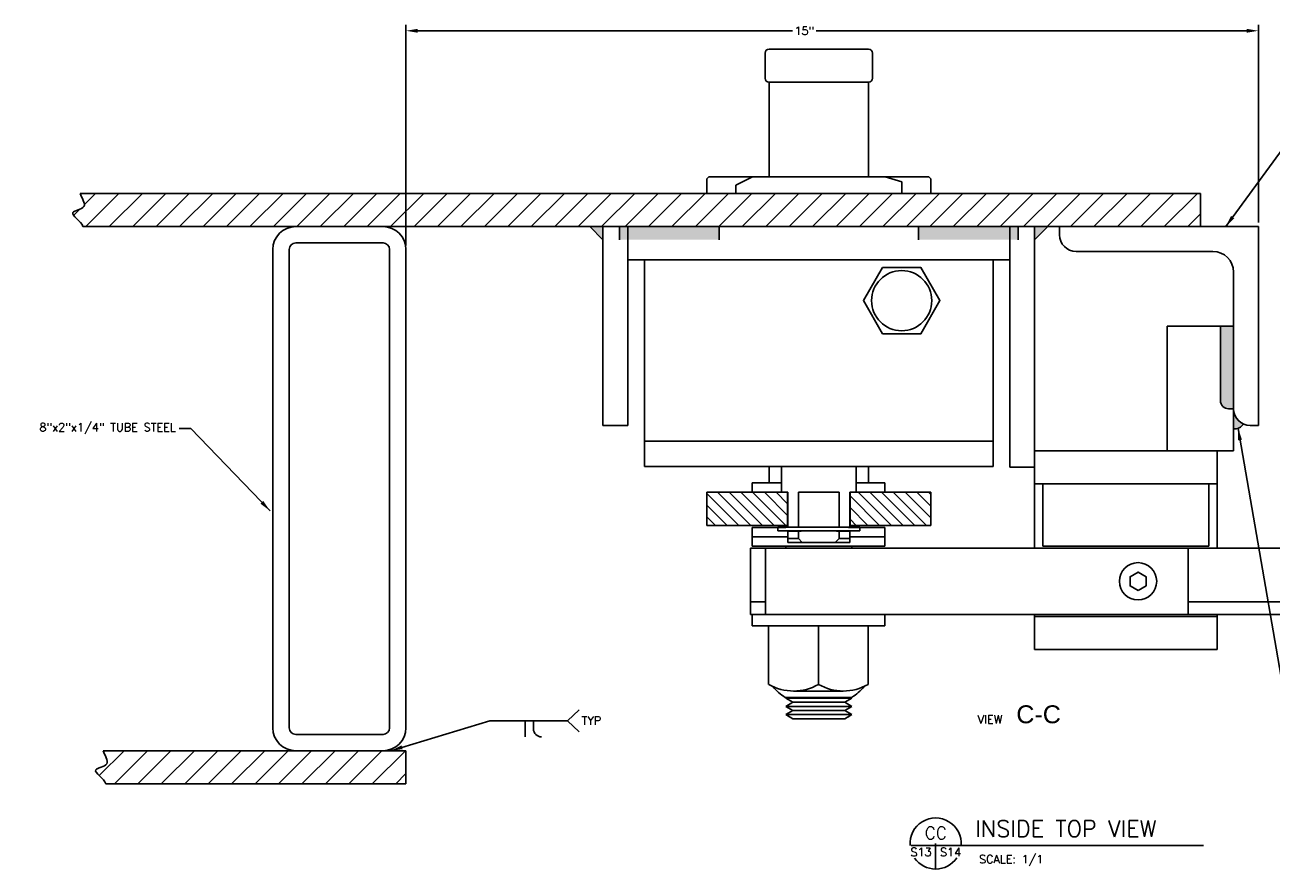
# Model space of a CAD drawing. Header units: inches. Extents: x 41.1 to 73.1, y -0.6 to 26.5.
# Tile 2 of 3: x 41.1 to 60.1, y 13.6 to 26.5. Entities that reach past the tile are written whole.
import ezdxf
from ezdxf.enums import TextEntityAlignment as Align

# ---------------------------------------------------------------- set-up
doc = ezdxf.new("R2010")
doc.units = ezdxf.units.IN
doc.header["$LTSCALE"] = 1000
doc.header["$MEASUREMENT"] = 0
doc.linetypes.add('HIDDEN', pattern=[0.375, 0.25, -0.125])
for name, color, linetype in [('1DRVCAMLK', 6, 'Continuous'), ('1LKBOLTLK', 5, 'Continuous'), ('B1', 1, 'Continuous'), ('B2', 6, 'Continuous'), ('BOLT_RETAINER', 5, 'Continuous'), ('Bushing', 2, 'Continuous'), ('COM-CALLOUT', 7, 'Continuous'), ('COM-DIMS', 2, 'Continuous'), ('DOOR', 4, 'Continuous'), ('HARDWARE', 2, 'Continuous'), ('ILD', 7, 'Continuous'), ('LEVERASS', 7, 'Continuous'), ('MOUNTPLT', 14, 'Continuous'), ('OBJ', 7, 'Continuous'), ('S-ANNO-TEXT-LW10', 2, 'Continuous'), ('S-ANNO-TEXT-LW20', 1, 'Continuous'), ('S-ANNO-TEXT-LW28', 7, 'Continuous'), ('S-PR-METAL-SECT', 4, 'Continuous'), ('S_CAMSLV', 7, 'Continuous'), ('washer spacers', 2, 'Continuous'), ('Weld', 2, 'Continuous')]:
    doc.layers.add(name, color=color, linetype=linetype)
doc.styles.add('SANSSERIF', font='sas_____.pfb', dxfattribs={"height": 0.375})
doc.styles.add('SIMPLEX', font='simplex.shx')
doc.styles.get("Standard").update_dxf_attribs({"font": 'simplex.shx'})
doc.dimstyles.new('DIM', dxfattribs={"dimtxt": 0.125, "dimasz": 0.18, "dimexe": 0.09, "dimexo": 0.0625, "dimgap": 0.05, "dimtad": 0, "dimdec": 0, "dimzin": 0, "dimdsep": 46, "dimlunit": 4, "dimtxsty": 'SIMPLEX', "dimcen": 0.09, "dimadec": 0, "dimazin": 0, "dimtfac": 1, "dimtdec": 0, "dimtofl": 0, "dimtmove": 0, "dimatfit": 3, "dimfxl": 0, "dimfrac": 1, "dimtolj": 1, "dimtzin": 0, "dimarcsym": 0})

# ---------------------------------------------------------------- blocks, each defined once
blk = doc.blocks.new('*D9')
at = {"layer": 'COM-DIMS', "color": 0, "lineweight": -2}
for p, q in [((46.917, 23.159), (46.917, 26.523)), ((47.097, 26.433), (52.81, 26.433)), ((59.736, 26.433), (53.172, 26.433)), ((59.916, 23.509), (59.916, 26.523))]:
    blk.add_line(p, q, dxfattribs=at)
at = {"layer": 'COM-DIMS', "color": 0}
for points in [[(47.097, 26.463), (47.097, 26.403), (46.917, 26.433)], [(59.736, 26.463), (59.736, 26.403), (59.916, 26.433)]]:
    blk.add_solid(points, dxfattribs=at)
at = {"layer": 'Defpoints', "color": 0}
for p in [(46.917, 26.433), (59.916, 23.446), (46.917, 23.096)]:
    blk.add_point(p, dxfattribs=at)
at = {"layer": 'COM-DIMS', "color": 0, "insert": (52.991, 26.433), "char_height": 0.125, "attachment_point": 5, "style": 'SIMPLEX'}
blk.add_mtext('\\A1;15"', dxfattribs=at)

msp = doc.modelspace()

# ---------------------------------------------------------------- hatches: boundary and pattern name
at = {"layer": '1DRVCAMLK'}
h = msp.add_hatch(dxfattribs=at)
h.set_pattern_fill('ANSI31', color=256, scale=1.011111, style=0)
h.set_pattern_definition([(315, (54.3033, 40.53018), (-0.08937044, -0.08937044), [])])
h.paths.add_polyline_path([(52.737, 18.888), (51.507, 18.888), (51.507, 19.394), (52.737, 19.394)])
h.paths.add_polyline_path([(54.918, 18.888), (53.688, 18.888), (53.688, 19.394), (54.918, 19.394)])
at = {"layer": 'DOOR'}
h = msp.add_hatch(dxfattribs=at)
h.set_pattern_fill('ANSI31', color=256, scale=2.02222, style=0)
edge = h.paths.add_edge_path()
edge.add_spline(control_points=[(41.949, 23.952), (41.968, 23.885), (42.102, 23.722), (41.695, 23.672), (41.969, 23.531), (41.992, 23.446)], knot_values=[0, 0, 0, 0, 0.207834, 0.399355, 0.662318, 0.662318, 0.662318, 0.662318], degree=3, periodic=0)
edge.add_line((41.992, 23.446), (59.031, 23.446))
edge.add_line((59.031, 23.446), (59.031, 23.952))
edge.add_line((59.031, 23.952), (41.949, 23.952))
edge = h.paths.add_edge_path()
edge.add_line((61.185, 23.952), (61.185, 23.446))
edge.add_line((61.185, 23.446), (71.411, 23.446))
edge.add_spline(control_points=[(71.411, 23.446), (71.444, 23.527), (71.092, 23.619), (71.407, 23.798), (71.326, 23.91), (71.323, 23.952)], knot_values=[0, 0, 0, 0, 0.260185, 0.478782, 0.604213, 0.604213, 0.604213, 0.604213], degree=3, periodic=0)
edge.add_line((71.323, 23.952), (61.185, 23.952))
h = msp.add_hatch(dxfattribs=at)
h.set_pattern_fill('ANSI31', color=256, scale=2.02222, style=0)
edge = h.paths.add_edge_path()
edge.add_line((67.301, 15.45), (67.301, 14.945))
edge.add_line((67.301, 14.945), (71.472, 14.945))
edge.add_spline(control_points=[(71.472, 14.945), (71.505, 15.025), (71.153, 15.117), (71.468, 15.296), (71.387, 15.409), (71.384, 15.45)], knot_values=[0, 0, 0, 0, 0.260185, 0.478782, 0.604213, 0.604213, 0.604213, 0.604213], degree=3, periodic=0)
edge.add_line((71.384, 15.45), (67.301, 15.45))
edge = h.paths.add_edge_path()
edge.add_spline(control_points=[(42.299, 15.45), (42.318, 15.384), (42.452, 15.221), (42.045, 15.171), (42.319, 15.029), (42.342, 14.945)], knot_values=[0, 0, 0, 0, 0.207834, 0.399355, 0.662318, 0.662318, 0.662318, 0.662318], degree=3, periodic=0)
edge.add_line((42.342, 14.945), (46.917, 14.945))
edge.add_line((46.917, 14.945), (46.917, 15.45))
edge.add_line((46.917, 15.45), (42.299, 15.45))
at = {"layer": 'Weld'}
h = msp.add_hatch(color=256, dxfattribs=at)
h.paths.add_polyline_path([(51.691, 23.446), (50.3, 23.446), (50.3, 23.244), (51.691, 23.244)])
h.paths.add_polyline_path([(50.3, 23.446), (50.174, 23.446), (50.174, 23.244), (50.3, 23.244)])
h.paths.add_polyline_path([(56.124, 23.446), (54.734, 23.446), (54.734, 23.244), (56.124, 23.244)])
h.paths.add_polyline_path([(56.251, 23.446), (56.124, 23.446), (56.124, 23.244), (56.251, 23.244)])
h.paths.add_polyline_path([(56.706, 23.446), (56.503, 23.446), (56.503, 23.244)])
h.paths.add_polyline_path([(49.921, 23.446), (49.719, 23.446), (49.921, 23.244)])
for points in [[(59.537, 20.666), (59.537, 21.928), (59.335, 21.928), (59.335, 20.792, 0.414214), (59.461, 20.666)], [(59.537, 20.362, 0.319373), (59.688, 20.434, -0.297404), (59.537, 20.666)]]:
    msp.add_hatch(color=256, dxfattribs=at).paths.add_polyline_path(points)

# ---------------------------------------------------------------- linework, layer by layer
at = {"layer": '1DRVCAMLK'}
for p, q in [((51.507, 19.394), (52.739, 19.394)), ((51.507, 19.394), (51.507, 18.888)), ((52.737, 18.888), (52.737, 19.394)), ((53.686, 19.394), (54.918, 19.394)), ((53.688, 18.888), (53.688, 19.394)), ((54.918, 19.394), (54.918, 18.888)), ((52.739, 18.888), (51.507, 18.888)), ((54.918, 18.888), (53.686, 18.888))]:
    msp.add_line(p, q, dxfattribs=at)
at = {"layer": '1LKBOLTLK'}
for p, q in [((52.171, 17.529), (52.171, 18.54)), ((52.171, 18.54), (52.398, 18.54)), ((59.277, 18.54), (60.687, 18.54)), ((52.398, 17.721), (52.171, 17.721)), ((60.687, 17.721), (59.277, 17.721)), ((52.171, 17.529), (52.195, 17.529)), ((59.277, 17.529), (60.687, 17.529))]:
    msp.add_line(p, q, dxfattribs=at)
at = {"layer": '1LKBOLTLK', "linetype": 'HIDDEN'}
for p, q in [((58.844, 18.54), (59.277, 18.54)), ((59.277, 17.721), (58.844, 17.721)), ((58.844, 17.529), (59.277, 17.529))]:
    msp.add_line(p, q, dxfattribs=at)
at = {"layer": 'B1'}
for p, q in [((52.398, 17.529), (52.398, 18.54)), ((52.398, 18.54), (58.844, 18.54)), ((58.844, 17.529), (58.844, 18.54)), ((58.844, 17.529), (52.398, 17.529))]:
    msp.add_line(p, q, dxfattribs=at)
at = {"layer": 'B2'}
for p, q in [((52.707, 18.888), (52.707, 18.857)), ((53.718, 18.888), (53.718, 18.857)), ((52.707, 18.572), (52.707, 18.54)), ((53.718, 18.572), (53.718, 18.54)), ((52.723, 16.263), (52.707, 16.254)), ((53.718, 16.254), (52.707, 16.254)), ((52.816, 16.191), (52.707, 16.254)), ((52.816, 16.191), (52.707, 16.127)), ((53.608, 16.191), (52.816, 16.191)), ((53.608, 16.191), (53.718, 16.254)), ((53.608, 16.191), (53.718, 16.127)), ((53.701, 16.263), (53.718, 16.254)), ((53.718, 16.127), (52.707, 16.127)), ((52.816, 16.064), (52.707, 16.127)), ((52.816, 16.064), (52.707, 16.001)), ((53.718, 16.001), (52.707, 16.001)), ((52.816, 15.938), (52.707, 16.001)), ((52.766, 15.967), (52.707, 16.001)), ((53.608, 16.064), (52.816, 16.064)), ((53.608, 16.064), (53.718, 16.127)), ((53.608, 16.064), (53.718, 16.001)), ((53.608, 15.938), (53.718, 16.001)), ((53.653, 15.964), (53.718, 16.001)), ((52.816, 15.938), (53.608, 15.938))]:
    msp.add_line(p, q, dxfattribs=at)
for points in [[(52.453, 25.28), (52.453, 25.648)], [(52.454, 19.536), (52.454, 19.787)], [(53.971, 19.536), (53.971, 19.787)], [(52.644, 19.536), (52.453, 19.536)], [(53.971, 19.536), (53.781, 19.536)], [(53.965, 17.355), (52.447, 17.355)], [(52.447, 17.355), (52.447, 16.462)], [(53.207, 17.355), (53.207, 16.461)], [(53.965, 17.355), (53.965, 16.461)], [(52.828, 16.36), (53.586, 16.36)], [(52.701, 16.263), (53.713, 16.263)]]:
    msp.add_lwpolyline(points, dxfattribs=at)
for centre, radius, start, end in [((52.828, 17.118), 0.758, 239.8749, 300.0033), ((53.207, 17.039), 0.926, 221.1691, 236.9101), ((53.586, 17.118), 0.758, 239.9967, 300.0033), ((53.207, 17.039), 0.926, 303.0899, 318.8309)]:
    msp.add_arc(centre, radius, start, end, dxfattribs=at)
at = {"layer": 'BOLT_RETAINER', "linetype": 'Continuous', "ltscale": 10}
for p, q in [((58.526, 21.928), (59.537, 21.928)), ((58.526, 21.928), (58.526, 20.027)), ((59.537, 21.928), (59.537, 20.027)), ((56.503, 20.027), (59.537, 20.027))]:
    msp.add_line(p, q, dxfattribs=at)
at = {"layer": 'BOLT_RETAINER'}
for p, q in [((59.277, 20.027), (56.503, 20.027)), ((56.503, 20.027), (56.503, 18.54)), ((59.284, 20.027), (59.284, 18.54)), ((56.503, 17.529), (56.503, 16.993)), ((59.284, 17.529), (59.284, 16.993)), ((59.284, 16.993), (56.503, 16.993))]:
    msp.add_line(p, q, dxfattribs=at)
at = {"layer": 'BOLT_RETAINER', "linetype": 'HIDDEN'}
for p, q in [((59.277, 19.521), (56.503, 19.521)), ((56.63, 19.521), (56.63, 18.571)), ((59.158, 19.521), (59.158, 18.571)), ((59.158, 18.571), (56.63, 18.571)), ((59.277, 17.499), (56.503, 17.499))]:
    msp.add_line(p, q, dxfattribs=at)
at = {"layer": 'Bushing', "linetype": 'Continuous', "ltscale": 10}
for p, q in [((51.507, 24.174), (51.537, 24.205)), ((51.507, 23.952), (51.507, 24.174)), ((51.537, 24.205), (53.499, 24.205)), ((52.201, 24.205), (54.223, 24.205)), ((52.928, 24.205), (54.223, 24.205)), ((54.223, 24.205), (54.889, 24.205)), ((54.889, 24.205), (54.92, 24.174)), ((54.92, 24.174), (54.92, 23.952))]:
    msp.add_line(p, q, dxfattribs=at)
at = {"layer": 'Bushing', "ltscale": 0.75}
for p, q in [((52.201, 24.205), (51.948, 24.076)), ((54.223, 24.205), (54.476, 24.127)), ((51.948, 23.952), (51.948, 24.076)), ((54.476, 24.127), (54.476, 23.952))]:
    msp.add_line(p, q, dxfattribs=at)
at = {"layer": 'COM-DIMS'}
for p, q in [((49.378, 15.907), (49.557, 16.074)), ((48.196, 15.907), (49.378, 15.907)), ((48.736, 15.907), (48.736, 15.662)), ((48.861, 15.907), (48.861, 15.784)), ((49.378, 15.907), (49.557, 15.74))]:
    msp.add_line(p, q, dxfattribs=at)
msp.add_arc((48.984, 15.784), 0.123, 180, 270, dxfattribs=at)
at = {"layer": 'DOOR', "linetype": 'Continuous', "ltscale": 10}
for p, q in [((41.949, 23.952), (59.031, 23.952)), ((41.992, 23.446), (59.031, 23.446)), ((56.883, 23.446), (56.883, 23.32)), ((59.031, 23.446), (59.916, 23.446)), ((59.916, 23.446), (59.916, 20.413)), ((57.135, 23.067), (59.221, 23.067)), ((59.537, 22.751), (59.537, 20.666)), ((59.916, 20.413), (59.79, 20.413)), ((42.299, 15.45), (46.917, 15.45)), ((42.342, 14.945), (46.917, 14.945))]:
    msp.add_line(p, q, dxfattribs=at)
at = {"layer": 'DOOR'}
for p, q in [((59.031, 23.446), (59.031, 23.952)), ((46.917, 15.45), (46.917, 14.945))]:
    msp.add_line(p, q, dxfattribs=at)
at = {"layer": 'DOOR', "linetype": 'Continuous', "ltscale": 10}
for centre, radius, start, end in [((57.135, 23.32), 0.253, 180, 270), ((59.221, 22.751), 0.316, 360, 90), ((59.79, 20.666), 0.253, 180, 270)]:
    msp.add_arc(centre, radius, start, end, dxfattribs=at)
at = {"layer": 'DOOR', "start_tangent": (-0.268427, 0.9633), "end_tangent": (-0.270739, 0.962653)}
for points in [[(41.992, 23.446), (41.837, 23.659), (42.005, 23.752), (41.949, 23.952)], [(42.342, 14.945), (42.187, 15.157), (42.355, 15.25), (42.299, 15.45)]]:
    msp.add_spline(points, degree=3, dxfattribs=at)
at = {"layer": 'HARDWARE'}
for p, q in [((52.585, 18.858), (53.839, 18.858)), ((52.585, 18.858), (52.757, 18.858)), ((52.585, 18.858), (52.585, 18.807)), ((53.667, 18.858), (53.839, 18.858)), ((53.839, 18.858), (53.839, 18.807)), ((52.585, 18.807), (53.839, 18.807))]:
    msp.add_line(p, q, dxfattribs=at)
at = {"layer": 'HARDWARE', "linetype": 'Continuous', "ltscale": 10}
msp.add_lwpolyline([(58.08, 17.894), (58.202, 17.965), (58.202, 18.105), (58.08, 18.175), (57.958, 18.105), (57.958, 17.965)], close=True, dxfattribs=at)
msp.add_circle((58.08, 18.035), 0.284, dxfattribs=at)
at = {"layer": 'ILD', "linetype": 'Continuous', "ltscale": 10}
for p, q in [((55.872, 22.941), (50.553, 22.941)), ((50.553, 19.787), (50.553, 22.941)), ((55.872, 19.787), (55.872, 22.941)), ((55.872, 20.171), (50.553, 20.171)), ((55.872, 19.787), (50.553, 19.787))]:
    msp.add_line(p, q, dxfattribs=at)
at = {"layer": 'ILD'}
msp.add_lwpolyline([(54.185, 22.821), (53.893, 22.316), (54.185, 21.811), (54.768, 21.811), (55.06, 22.316), (54.768, 22.821)], close=True, dxfattribs=at)
msp.add_circle((54.476, 22.316), 0.459, dxfattribs=at)
at = {"layer": 'LEVERASS'}
for p, q in [((52.393, 25.708), (52.393, 26.092)), ((52.453, 26.153), (53.97, 26.153)), ((54.031, 25.708), (54.031, 26.092)), ((53.97, 24.205), (53.97, 25.648)), ((52.453, 24.205), (52.453, 25.28))]:
    msp.add_line(p, q, dxfattribs=at)
msp.add_lwpolyline([(52.453, 25.648), (53.97, 25.648)], dxfattribs=at)
for centre, start, end in [((52.453, 26.092), 90, 180), ((53.97, 26.092), 0, 90), ((52.453, 25.708), 180, 270), ((53.97, 25.708), 270, 0)]:
    msp.add_arc(centre, 0.0607, start, end, dxfattribs=at)
at = {"layer": 'MOUNTPLT', "linetype": 'Continuous', "ltscale": 10}
for p, q in [((56.503, 23.446), (49.921, 23.446)), ((49.921, 20.413), (49.921, 23.446)), ((50.3, 20.413), (50.3, 23.446)), ((56.124, 19.774), (56.124, 23.446)), ((56.503, 19.774), (56.503, 23.446)), ((50.3, 22.941), (56.124, 22.941)), ((50.3, 20.413), (49.921, 20.413)), ((56.124, 19.774), (56.503, 19.774))]:
    msp.add_line(p, q, dxfattribs=at)
at = {"layer": 'OBJ', "linetype": 'Continuous'}
for p, q in [((52.739, 18.69), (52.9, 18.69)), ((52.739, 18.629), (53.686, 18.629)), ((52.9, 18.69), (52.96, 18.629)), ((53.525, 18.69), (53.464, 18.629)), ((53.525, 18.69), (53.686, 18.69))]:
    msp.add_line(p, q, dxfattribs=at)
at = {"layer": 'S-ANNO-TEXT-LW20'}
for p, q in [((54.62, 14.004, 0.04), (59.076, 14.004, 0.04)), ((54.993, 14.035, 0.04), (54.993, 13.646, 0.04))]:
    msp.add_line(p, q, dxfattribs=at)
for start, end in [(355.5288, 184.5471), (215.059, 325.4854)]:
    msp.add_arc((54.993, 14.035, 0.04), 0.39, start, end, dxfattribs=at)
at = {"layer": 'S-PR-METAL-SECT', "linetype": 'Continuous', "ltscale": 10}
for p, q in [((45.237, 23.446), (46.567, 23.446)), ((45.237, 23.196), (46.567, 23.196)), ((45.237, 15.7), (46.567, 15.7)), ((45.237, 15.45), (46.567, 15.45))]:
    msp.add_line(p, q, dxfattribs=at)
at = {"layer": 'S-PR-METAL-SECT'}
for p, q in [((44.887, 15.8), (44.887, 23.096)), ((45.137, 15.8), (45.137, 23.096)), ((46.667, 15.8), (46.667, 23.096)), ((46.917, 15.8), (46.917, 23.096))]:
    msp.add_line(p, q, dxfattribs=at)
at = {"layer": 'S-PR-METAL-SECT', "ltscale": 10}
for centre, radius, start, end in [((45.237, 23.096), 0.35, 90, 180), ((45.237, 23.096), 0.1, 90, 180), ((45.237, 15.8), 0.35, 180, 270), ((45.237, 15.8), 0.1, 180, 270)]:
    msp.add_arc(centre, radius, start, end, dxfattribs=at)
at = {"layer": 'S-PR-METAL-SECT'}
for centre, radius, start, end in [((46.567, 23.096), 0.35, 0, 90), ((46.567, 23.096), 0.1, 0, 90), ((46.567, 15.8), 0.35, 270, 360), ((46.567, 15.8), 0.1, 270, 360)]:
    msp.add_arc(centre, radius, start, end, dxfattribs=at)
at = {"layer": 'S_CAMSLV'}
for p, q in [((52.645, 19.787), (52.645, 19.394)), ((53.78, 19.394), (53.78, 19.787)), ((52.645, 19.394), (52.739, 19.394)), ((52.739, 19.394), (52.739, 18.858)), ((52.9, 19.394), (53.525, 19.394)), ((52.9, 19.394), (53.525, 19.394)), ((52.9, 18.858), (52.9, 19.394)), ((53.525, 19.394), (53.525, 18.858)), ((53.686, 18.858), (53.686, 19.394)), ((53.686, 19.394), (53.78, 19.394)), ((52.739, 18.858), (52.945, 18.858)), ((53.686, 18.858), (53.48, 18.858)), ((52.739, 18.807), (52.739, 18.629)), ((52.739, 18.801), (52.945, 18.801)), ((52.9, 18.69), (52.9, 18.801)), ((52.945, 18.801), (52.945, 18.807)), ((53.48, 18.801), (53.48, 18.807)), ((53.686, 18.801), (53.48, 18.801)), ((53.525, 18.801), (53.525, 18.69)), ((53.686, 18.629), (53.686, 18.807))]:
    msp.add_line(p, q, dxfattribs=at)
msp.add_lwpolyline([(52.005, 20.171), (52.023, 20.171), (54.402, 20.171), (54.402, 20.171)], dxfattribs=at)
at = {"layer": 'washer spacers'}
for p, q in [((52.644, 19.536), (52.195, 19.536)), ((52.195, 19.394), (52.195, 19.536)), ((54.217, 19.536), (53.781, 19.536)), ((54.217, 19.394), (54.217, 19.536)), ((52.707, 18.857), (52.195, 18.857)), ((52.195, 18.572), (52.195, 18.857)), ((54.217, 18.857), (53.667, 18.857)), ((54.217, 18.572), (54.217, 18.857)), ((52.739, 18.714), (52.195, 18.714)), ((52.707, 18.714), (52.195, 18.714)), ((54.217, 18.714), (53.686, 18.714)), ((54.217, 18.572), (52.195, 18.572)), ((52.195, 17.355), (52.195, 17.529)), ((52.195, 17.529), (52.398, 17.529)), ((54.217, 17.355), (54.217, 17.529)), ((52.195, 17.355), (54.217, 17.355))]:
    msp.add_line(p, q, dxfattribs=at)
at = {"layer": 'Weld'}
for p, q in [((49.921, 23.244), (49.719, 23.446)), ((50.174, 23.244), (50.174, 23.446)), ((51.691, 23.244), (51.691, 23.446)), ((54.734, 23.244), (54.734, 23.446)), ((56.251, 23.244), (56.251, 23.446)), ((56.503, 23.244), (56.706, 23.446)), ((59.461, 20.666), (59.537, 20.666))]:
    msp.add_line(p, q, dxfattribs=at)
at = {"layer": 'Weld', "linetype": 'Continuous', "ltscale": 10}
msp.add_line((59.335, 21.928), (59.335, 20.792), dxfattribs=at)
at = {"layer": 'Weld'}
for centre, radius, start, end in [((59.461, 20.792), 0.126, 180, 270), ((59.561, 20.504), 0.144, 260.2091, 331.0575)]:
    msp.add_arc(centre, radius, start, end, dxfattribs=at)

# ---------------------------------------------------------------- texts
at = {"layer": 'COM-CALLOUT'}
msp.add_text('VIEW', height=0.1276, dxfattribs=at).set_placement((55.633, 15.863))
at = {"layer": 'COM-CALLOUT', "style": 'SANSSERIF'}
msp.add_text('C-C', height=0.2735, dxfattribs=at).set_placement((56.224, 15.869))
at = {"layer": 'COM-DIMS', "insert": (43.409, 20.364), "char_height": 0.12622, "attachment_point": 6, "style": 'SIMPLEX'}
msp.add_mtext('8"x2"x1/4" TUBE STEEL', dxfattribs=at)
at = {"layer": 'COM-DIMS', "insert": (49.595, 15.91), "char_height": 0.1276, "attachment_point": 4}
msp.add_mtext('TYP', dxfattribs=at)
at = {"layer": 'S-ANNO-TEXT-LW10', "style": 'SIMPLEX'}
msp.add_text('S13', height=0.125, dxfattribs=at).set_placement((54.931, 13.842, 0.04), align=Align.RIGHT)
for s, p in [('S14', (55.061, 13.842, 0.04)), ('SCALE: 1/1', (55.656, 13.733, 0.04))]:
    msp.add_text(s, height=0.125, dxfattribs=at).set_placement(p)
at = {"layer": 'S-ANNO-TEXT-LW28'}
msp.add_text('CC', height=0.1875, dxfattribs=at).set_placement((54.996, 14.101, 0.04), align=Align.CENTER)
msp.add_text('INSIDE TOP VIEW', height=0.25, dxfattribs=at).set_placement((55.597, 14.136, 0.04))

# ---------------------------------------------------------------- dimensions: what is measured, and where the dimension line sits
at = {"layer": 'COM-DIMS'}
dim = msp.add_linear_dim(base=(46.917, 26.433), p1=(59.916, 23.446), p2=(46.917, 23.096), text='15"', dimstyle='DIM', dxfattribs=at)
dim.commit()
dim.dimension.update_dxf_attribs({"geometry": '*D9', "text_midpoint": (52.991, 26.433), "dimtype": 160})

# ---------------------------------------------------------------- leaders
at = {"layer": 'COM-DIMS', "annotation_type": 0, "has_hookline": 1}
for points, hookline_direction, text_width in [([(59.417, 23.446), (60.893, 25.47), (61.073, 25.47)], 0, 1.773), ([(44.845, 19.109), (43.639, 20.364), (43.459, 20.364)], 1, 2.302)]:
    msp.add_leader(points, dimstyle='DIM', override={"dimgap": 0.05, "dimtad": 0}, dxfattribs=dict(at, hookline_direction=hookline_direction, text_width=text_width))
at = {"layer": 'COM-DIMS'}
for points in [[(59.605, 20.367), (60.538, 14.986)], [(46.686, 15.45), (48.196, 15.907)]]:
    msp.add_leader(points, dimstyle='DIM', override={"dimgap": 0.05, "dimtad": 0}, dxfattribs=at)

doc.saveas('drawing.dxf')
